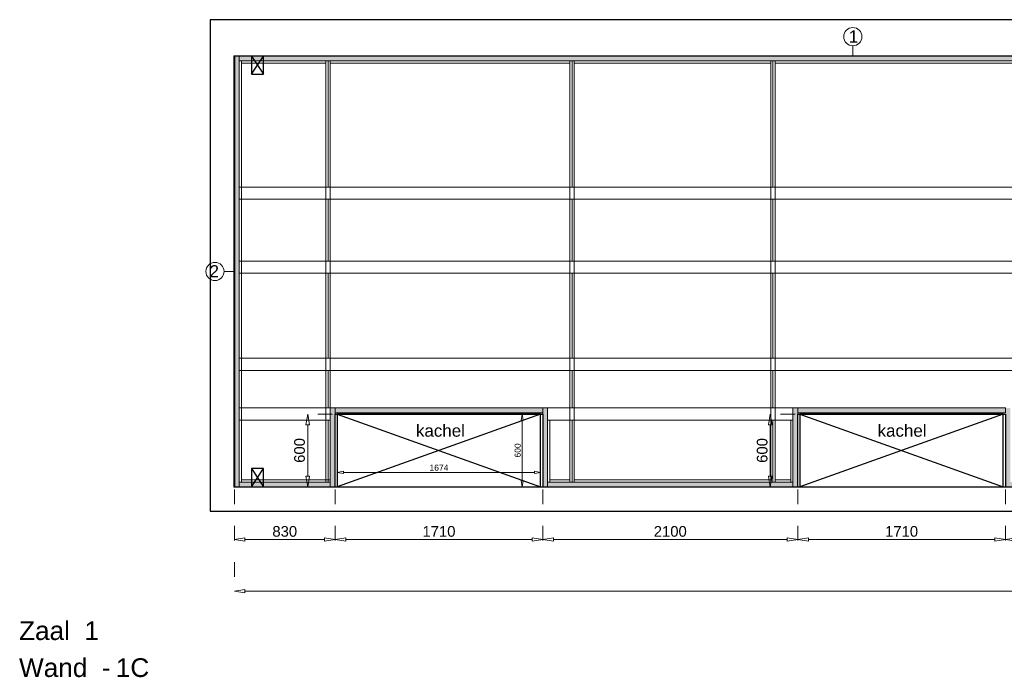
# Model space of a CAD drawing. Header units: millimetres. Extents: x 0 to 331873, y -101826 to 236919.
# Tile 36 of 57: x 184960 to 193069, y 51132 to 56552. Entities that reach past the tile are written whole.
import ezdxf

# ---------------------------------------------------------------- set-up
doc = ezdxf.new("R2010")
doc.units = ezdxf.units.MM
doc.header["$LTSCALE"] = 10
doc.linetypes.add('ACAD_ISO03W100', pattern=[30, 12, -18])
doc.linetypes.add('HIDDEN2', pattern=[0.1875, 0.125, -0.0625])
for name, color, linetype in [('$ symbolen', 8, 'Continuous'), ('40-h', 221, 'Continuous'), ('^ Bwkundig-bestaand', 250, 'Continuous'), ('DIM-DIM', 7, 'Continuous')]:
    doc.layers.add(name, color=color, linetype=linetype)
for name, color, linetype, lineweight in [('25-Staal-B', 150, 'Continuous', 25), ('40x120', 6, 'Continuous', 0), ('^ 0-Hout', 86, 'Continuous', 0), ('^ 0-Staal', 50, 'Continuous', 0), ('^ 0-Staal-txt', 7, 'Continuous', 0), ('s-horizontaal', 122, 'Continuous', 0)]:
    doc.layers.add(name, color=color, linetype=linetype, lineweight=lineweight)
doc.layers.add('omtrekwand', color=3, linetype='Continuous', plot=False)
doc.styles.add('Arial', font='arial.ttf')
doc.styles.get("Standard").update_dxf_attribs({"font": 'arial.ttf'})
doc.dimstyles.new('dim-08', dxfattribs={"dimscale": 20, "dimtxt": 2.5, "dimasz": 2.5, "dimexe": 1.25, "dimexo": 0.625, "dimtad": 1, "dimdec": 0, "dimtxsty": 'Arial', "dimblk": 'CLOSEDBLANK', "dimcen": 3, "dimclrd": 252, "dimclre": 252, "dimclrt": 7, "dimadec": 0, "dimazin": 0, "dimtfac": 1, "dimtdec": 0, "dimtmove": 0, "dimatfit": 3, "dimldrblk": 'CLOSEDBLANK', "dimfxl": 10, "dimfxlon": 1, "dimlwd": 0, "dimlwe": 0, "dimarcsym": 0})
doc.dimstyles.new('dim-11', dxfattribs={"dimscale": 35, "dimtxt": 2.5, "dimasz": 2.5, "dimexe": 1.25, "dimexo": 0.625, "dimtad": 1, "dimdec": 0, "dimtxsty": 'Arial', "dimblk": 'CLOSEDBLANK', "dimcen": 3, "dimclrd": 252, "dimclre": 252, "dimclrt": 7, "dimadec": 0, "dimazin": 0, "dimtfac": 1, "dimtdec": 0, "dimtmove": 0, "dimatfit": 3, "dimldrblk": 'CLOSEDBLANK', "dimfxl": 1, "dimlwd": 0, "dimlwe": 0, "dimarcsym": 0})

# ---------------------------------------------------------------- blocks, each defined once
blk = doc.blocks.new('_ClosedBlank')
at = {"color": 0, "linetype": 'ByBlock', "lineweight": -2}
for p, q in [((-1, 0.167), (0, 0)), ((-1, 0.167), (-1, -0.167)), ((0, 0), (-1, -0.167))]:
    blk.add_line(p, q, dxfattribs=at)
blk = doc.blocks.new('*D139')
at = {"layer": '^ Bwkundig-bestaand', "color": 252, "linetype": 'ACAD_ISO03W100', "lineweight": 0, "transparency": 16777216}
for p, q in [((187576.3, 52714), (187576.3, 52846.2)), ((189250.3, 52714), (189250.3, 52846.2))]:
    blk.add_line(p, q, dxfattribs=at)
at = {"layer": '^ Bwkundig-bestaand', "color": 252, "lineweight": 0, "transparency": 16777216}
blk.add_line((187626.3, 52821.2), (189200.3, 52821.2), dxfattribs=at)
at = {"layer": 'Defpoints', "color": 0, "transparency": 16777216}
for p in [(189250.3, 52821.2), (187576.3, 52701.5), (189250.3, 52701.5)]:
    blk.add_point(p, dxfattribs=at)
at = {"layer": '^ Bwkundig-bestaand', "color": 252, "lineweight": 0, "transparency": 16777216, "xscale": 50, "yscale": 50, "zscale": 50, "rotation": 180}
blk.add_blockref('_ClosedBlank', (187576.3, 52821.2), dxfattribs=at)
at = {"layer": '^ Bwkundig-bestaand', "color": 252, "lineweight": 0, "transparency": 16777216, "xscale": 50, "yscale": 50, "zscale": 50}
blk.add_blockref('_ClosedBlank', (189250.3, 52821.2), dxfattribs=at)
at = {"layer": '^ Bwkundig-bestaand', "color": 7, "transparency": 16777216, "insert": (188413.3, 52859.3), "char_height": 50, "attachment_point": 5, "style": 'Arial'}
blk.add_mtext('1674', dxfattribs=at)
blk = doc.blocks.new('*D140')
at = {"layer": '^ Bwkundig-bestaand', "color": 252, "linetype": 'ACAD_ISO03W100', "lineweight": 0, "transparency": 16777216}
for p, q in [((189237.8, 53301.5), (189074.6, 53301.5)), ((189299.6, 52701.5), (189074.6, 52701.5))]:
    blk.add_line(p, q, dxfattribs=at)
at = {"layer": '^ Bwkundig-bestaand', "color": 252, "lineweight": 0, "transparency": 16777216}
blk.add_line((189099.6, 53251.5), (189099.6, 52751.5), dxfattribs=at)
at = {"layer": 'Defpoints', "color": 0, "transparency": 16777216}
for p in [(189250.3, 53301.5), (189099.6, 52701.5), (189333.3, 52701.5)]:
    blk.add_point(p, dxfattribs=at)
at = {"layer": '^ Bwkundig-bestaand', "color": 252, "lineweight": 0, "transparency": 16777216, "xscale": 50, "yscale": 50, "zscale": 50}
for p, rotation in [((189099.6, 53301.5), 90), ((189099.6, 52701.5), 270)]:
    blk.add_blockref('_ClosedBlank', p, dxfattribs=dict(at, rotation=rotation))
at = {"layer": '^ Bwkundig-bestaand', "color": 7, "transparency": 16777216, "insert": (189061.6, 53001.5), "char_height": 50, "attachment_point": 5, "rotation": 90, "style": 'Arial'}
blk.add_mtext('600', dxfattribs=at)
blk = doc.blocks.new('kabeldoorvoer')
at = {"layer": '$ symbolen'}
blk.add_lwpolyline([(-150, 0), (0, 0), (0, 100), (-150, 100)], close=True, dxfattribs=at)
blk.add_lwpolyline([(-150, 100), (0, 0), (0, 100), (-150, 0)], dxfattribs=at)
blk = doc.blocks.new('staal_01')
at = {"layer": '^ 0-Staal'}
blk.add_lwpolyline([(0, 82.2), (0, 0)], dxfattribs=at)
blk.add_circle((0, 156.9), 74.7, dxfattribs=at)
at = {"layer": '^ 0-Staal', "insert": (-33.1, 208.7), "char_height": 100, "attachment_point": 1}
blk.add_mtext_dynamic_manual_height_columns('1', width=136.034, gutter_width=12.5, heights=[0], dxfattribs=at)
blk = doc.blocks.new('staal_02_links')
at = {"layer": '^ 0-Staal'}
blk.add_lwpolyline([(-82.2, 0), (0, 0)], dxfattribs=at)
blk.add_circle((-156.9, 0), 74.7, dxfattribs=at)
at = {"layer": '^ 0-Staal', "insert": (-123.7, 51.8), "char_height": 100, "attachment_point": 3}
blk.add_mtext_dynamic_manual_height_columns('2', width=136.034, gutter_width=12.5, heights=[0], dxfattribs=at)
blk = doc.blocks.new('*D1017')
at = {"layer": 'Defpoints', "color": 0, "transparency": 16777216}
for p in [(93134.1, -55121.5), (93964.1, -55121.5), (93964.1, -55555.7)]:
    blk.add_point(p, dxfattribs=at)
at = {"layer": 'DIM-DIM', "color": 252, "linetype": 'ACAD_ISO03W100', "lineweight": 0, "transparency": 16777216}
for p, q in [((93134.1, -55143.4), (93134.1, -55599.4)), ((93964.1, -55143.4), (93964.1, -55599.4))]:
    blk.add_line(p, q, dxfattribs=at)
at = {"layer": 'DIM-DIM', "color": 252, "lineweight": 0, "transparency": 16777216}
blk.add_line((93221.6, -55555.7), (93876.6, -55555.7), dxfattribs=at)
at = {"layer": 'DIM-DIM', "color": 252, "lineweight": 0, "transparency": 16777216, "xscale": 87.5, "yscale": 87.5, "zscale": 87.5, "rotation": 180}
blk.add_blockref('_ClosedBlank', (93134.1, -55555.7), dxfattribs=at)
at = {"layer": 'DIM-DIM', "color": 252, "lineweight": 0, "transparency": 16777216, "xscale": 87.5, "yscale": 87.5, "zscale": 87.5}
blk.add_blockref('_ClosedBlank', (93964.1, -55555.7), dxfattribs=at)
at = {"layer": 'DIM-DIM', "color": 7, "transparency": 16777216, "insert": (93549.1, -55489.1), "char_height": 87.5, "attachment_point": 5, "style": 'Arial'}
blk.add_mtext('830', dxfattribs=at)
blk = doc.blocks.new('*D1018')
at = {"layer": 'Defpoints', "color": 0, "transparency": 16777216}
for p in [(95674.1, -55121.5), (97774.1, -55121.5), (97774.1, -55555.7)]:
    blk.add_point(p, dxfattribs=at)
at = {"layer": 'DIM-DIM', "color": 252, "linetype": 'ACAD_ISO03W100', "lineweight": 0, "transparency": 16777216}
for p, q in [((95674.1, -55143.4), (95674.1, -55599.4)), ((97774.1, -55143.4), (97774.1, -55599.4))]:
    blk.add_line(p, q, dxfattribs=at)
at = {"layer": 'DIM-DIM', "color": 252, "lineweight": 0, "transparency": 16777216}
blk.add_line((95761.6, -55555.7), (97686.6, -55555.7), dxfattribs=at)
at = {"layer": 'DIM-DIM', "color": 252, "lineweight": 0, "transparency": 16777216, "xscale": 87.5, "yscale": 87.5, "zscale": 87.5, "rotation": 180}
blk.add_blockref('_ClosedBlank', (95674.1, -55555.7), dxfattribs=at)
at = {"layer": 'DIM-DIM', "color": 252, "lineweight": 0, "transparency": 16777216, "xscale": 87.5, "yscale": 87.5, "zscale": 87.5}
blk.add_blockref('_ClosedBlank', (97774.1, -55555.7), dxfattribs=at)
at = {"layer": 'DIM-DIM', "color": 7, "transparency": 16777216, "insert": (96724.1, -55489.1), "char_height": 87.5, "attachment_point": 5, "style": 'Arial'}
blk.add_mtext('2100', dxfattribs=at)
blk = doc.blocks.new('*D1019')
at = {"layer": 'Defpoints', "color": 0, "transparency": 16777216}
for p in [(93964.1, -55121.5), (95674.1, -55121.5), (95674.1, -55555.7)]:
    blk.add_point(p, dxfattribs=at)
at = {"layer": 'DIM-DIM', "color": 252, "linetype": 'ACAD_ISO03W100', "lineweight": 0, "transparency": 16777216}
for p, q in [((93964.1, -55143.4), (93964.1, -55599.4)), ((95674.1, -55143.4), (95674.1, -55599.4))]:
    blk.add_line(p, q, dxfattribs=at)
at = {"layer": 'DIM-DIM', "color": 252, "lineweight": 0, "transparency": 16777216}
blk.add_line((94051.6, -55555.7), (95586.6, -55555.7), dxfattribs=at)
at = {"layer": 'DIM-DIM', "color": 252, "lineweight": 0, "transparency": 16777216, "xscale": 87.5, "yscale": 87.5, "zscale": 87.5, "rotation": 180}
blk.add_blockref('_ClosedBlank', (93964.1, -55555.7), dxfattribs=at)
at = {"layer": 'DIM-DIM', "color": 252, "lineweight": 0, "transparency": 16777216, "xscale": 87.5, "yscale": 87.5, "zscale": 87.5}
blk.add_blockref('_ClosedBlank', (95674.1, -55555.7), dxfattribs=at)
at = {"layer": 'DIM-DIM', "color": 7, "transparency": 16777216, "insert": (94819.1, -55489.1), "char_height": 87.5, "attachment_point": 5, "style": 'Arial'}
blk.add_mtext('1710', dxfattribs=at)
blk = doc.blocks.new('*D1020')
at = {"layer": 'Defpoints', "color": 0, "transparency": 16777216}
for p in [(93134.1, -55121.5), (107754.1, -55121.5), (107754.1, -55981.2)]:
    blk.add_point(p, dxfattribs=at)
at = {"layer": 'DIM-DIM', "color": 252, "linetype": 'ACAD_ISO03W100', "lineweight": 0, "transparency": 16777216}
for p, q in [((93134.1, -55143.4), (93134.1, -56025)), ((107754.1, -55143.4), (107754.1, -56025))]:
    blk.add_line(p, q, dxfattribs=at)
at = {"layer": 'DIM-DIM', "color": 252, "lineweight": 0, "transparency": 16777216}
blk.add_line((93221.6, -55981.2), (107666.6, -55981.2), dxfattribs=at)
at = {"layer": 'DIM-DIM', "color": 252, "lineweight": 0, "transparency": 16777216, "xscale": 87.5, "yscale": 87.5, "zscale": 87.5, "rotation": 180}
blk.add_blockref('_ClosedBlank', (93134.1, -55981.2), dxfattribs=at)
at = {"layer": 'DIM-DIM', "color": 252, "lineweight": 0, "transparency": 16777216, "xscale": 87.5, "yscale": 87.5, "zscale": 87.5}
blk.add_blockref('_ClosedBlank', (107754.1, -55981.2), dxfattribs=at)
at = {"layer": 'DIM-DIM', "color": 7, "transparency": 16777216, "insert": (100444.1, -55914.7), "char_height": 87.5, "attachment_point": 5, "style": 'Arial'}
blk.add_mtext('14620', dxfattribs=at)
blk = doc.blocks.new('*D1021')
at = {"layer": '25-Staal-B', "color": 252, "linetype": 'ACAD_ISO03W100', "lineweight": 0, "transparency": 16777216}
for p, q in [((107776, -51571.5), (108264.8, -51571.5)), ((107776, -55121.5), (108264.8, -55121.5))]:
    blk.add_line(p, q, dxfattribs=at)
at = {"layer": '25-Staal-B', "color": 252, "lineweight": 0, "transparency": 16777216}
blk.add_line((108221.1, -55034), (108221.1, -51659), dxfattribs=at)
at = {"layer": 'Defpoints', "color": 0, "transparency": 16777216}
for p in [(107754.1, -51571.5), (108221.1, -51571.5), (107754.1, -55121.5)]:
    blk.add_point(p, dxfattribs=at)
at = {"layer": '25-Staal-B', "color": 252, "lineweight": 0, "transparency": 16777216, "xscale": 87.5, "yscale": 87.5, "zscale": 87.5}
for p, rotation in [((108221.1, -51571.5), 90), ((108221.1, -55121.5), 270)]:
    blk.add_blockref('_ClosedBlank', p, dxfattribs=dict(at, rotation=rotation))
at = {"layer": '25-Staal-B', "color": 7, "transparency": 16777216, "insert": (108154.5, -53346.5), "char_height": 87.5, "attachment_point": 5, "rotation": 90, "style": 'Arial'}
blk.add_mtext('3550', dxfattribs=at)
blk = doc.blocks.new('*D1022')
at = {"layer": 'Defpoints', "color": 0, "transparency": 16777216}
for p in [(97774.1, -55121.5), (99484.1, -55121.5), (99484.1, -55555.7)]:
    blk.add_point(p, dxfattribs=at)
at = {"layer": 'DIM-DIM', "color": 252, "linetype": 'ACAD_ISO03W100', "lineweight": 0, "transparency": 16777216}
for p, q in [((97774.1, -55143.4), (97774.1, -55599.4)), ((99484.1, -55143.4), (99484.1, -55599.4))]:
    blk.add_line(p, q, dxfattribs=at)
at = {"layer": 'DIM-DIM', "color": 252, "lineweight": 0, "transparency": 16777216}
blk.add_line((97861.6, -55555.7), (99396.6, -55555.7), dxfattribs=at)
at = {"layer": 'DIM-DIM', "color": 252, "lineweight": 0, "transparency": 16777216, "xscale": 87.5, "yscale": 87.5, "zscale": 87.5, "rotation": 180}
blk.add_blockref('_ClosedBlank', (97774.1, -55555.7), dxfattribs=at)
at = {"layer": 'DIM-DIM', "color": 252, "lineweight": 0, "transparency": 16777216, "xscale": 87.5, "yscale": 87.5, "zscale": 87.5}
blk.add_blockref('_ClosedBlank', (99484.1, -55555.7), dxfattribs=at)
at = {"layer": 'DIM-DIM', "color": 7, "transparency": 16777216, "insert": (98629.1, -55489.1), "char_height": 87.5, "attachment_point": 5, "style": 'Arial'}
blk.add_mtext('1710', dxfattribs=at)
blk = doc.blocks.new('*D1023')
at = {"layer": 'Defpoints', "color": 0, "transparency": 16777216}
for p in [(99484.1, -55121.5), (101594.1, -55121.5), (99484.1, -55555.7)]:
    blk.add_point(p, dxfattribs=at)
at = {"layer": 'DIM-DIM', "color": 252, "linetype": 'ACAD_ISO03W100', "lineweight": 0, "transparency": 16777216}
for p, q in [((99484.1, -55143.4), (99484.1, -55599.4)), ((101594.1, -55143.4), (101594.1, -55599.4))]:
    blk.add_line(p, q, dxfattribs=at)
at = {"layer": 'DIM-DIM', "color": 252, "lineweight": 0, "transparency": 16777216}
blk.add_line((101506.6, -55555.7), (99571.6, -55555.7), dxfattribs=at)
at = {"layer": 'DIM-DIM', "color": 252, "lineweight": 0, "transparency": 16777216, "xscale": 87.5, "yscale": 87.5, "zscale": 87.5, "rotation": 180}
blk.add_blockref('_ClosedBlank', (99484.1, -55555.7), dxfattribs=at)
at = {"layer": 'DIM-DIM', "color": 252, "lineweight": 0, "transparency": 16777216, "xscale": 87.5, "yscale": 87.5, "zscale": 87.5}
blk.add_blockref('_ClosedBlank', (101594.1, -55555.7), dxfattribs=at)
at = {"layer": 'DIM-DIM', "color": 7, "transparency": 16777216, "insert": (100539.1, -55489.1), "char_height": 87.5, "attachment_point": 5, "style": 'Arial'}
blk.add_mtext('2110', dxfattribs=at)
blk = doc.blocks.new('*D1024')
at = {"layer": 'Defpoints', "color": 0, "transparency": 16777216}
for p in [(101594.1, -55121.5), (103304.1, -55121.5), (101594.1, -55555.7)]:
    blk.add_point(p, dxfattribs=at)
at = {"layer": 'DIM-DIM', "color": 252, "linetype": 'ACAD_ISO03W100', "lineweight": 0, "transparency": 16777216}
for p, q in [((101594.1, -55143.4), (101594.1, -55599.4)), ((103304.1, -55143.4), (103304.1, -55599.4))]:
    blk.add_line(p, q, dxfattribs=at)
at = {"layer": 'DIM-DIM', "color": 252, "lineweight": 0, "transparency": 16777216}
blk.add_line((103216.6, -55555.7), (101681.6, -55555.7), dxfattribs=at)
at = {"layer": 'DIM-DIM', "color": 252, "lineweight": 0, "transparency": 16777216, "xscale": 87.5, "yscale": 87.5, "zscale": 87.5, "rotation": 180}
blk.add_blockref('_ClosedBlank', (101594.1, -55555.7), dxfattribs=at)
at = {"layer": 'DIM-DIM', "color": 252, "lineweight": 0, "transparency": 16777216, "xscale": 87.5, "yscale": 87.5, "zscale": 87.5}
blk.add_blockref('_ClosedBlank', (103304.1, -55555.7), dxfattribs=at)
at = {"layer": 'DIM-DIM', "color": 7, "transparency": 16777216, "insert": (102449.1, -55489.1), "char_height": 87.5, "attachment_point": 5, "style": 'Arial'}
blk.add_mtext('1710', dxfattribs=at)
blk = doc.blocks.new('*D1025')
at = {"layer": 'Defpoints', "color": 0, "transparency": 16777216}
for p in [(105404.1, -55121.5), (103304.1, -55143.4), (103304.1, -55555.7)]:
    blk.add_point(p, dxfattribs=at)
at = {"layer": 'DIM-DIM', "color": 252, "linetype": 'ACAD_ISO03W100', "lineweight": 0, "transparency": 16777216}
for p, q in [((103304.1, -55165.2), (103304.1, -55599.4)), ((105404.1, -55143.4), (105404.1, -55599.4))]:
    blk.add_line(p, q, dxfattribs=at)
at = {"layer": 'DIM-DIM', "color": 252, "lineweight": 0, "transparency": 16777216}
blk.add_line((105316.6, -55555.7), (103391.6, -55555.7), dxfattribs=at)
at = {"layer": 'DIM-DIM', "color": 252, "lineweight": 0, "transparency": 16777216, "xscale": 87.5, "yscale": 87.5, "zscale": 87.5, "rotation": 180}
blk.add_blockref('_ClosedBlank', (103304.1, -55555.7), dxfattribs=at)
at = {"layer": 'DIM-DIM', "color": 252, "lineweight": 0, "transparency": 16777216, "xscale": 87.5, "yscale": 87.5, "zscale": 87.5}
blk.add_blockref('_ClosedBlank', (105404.1, -55555.7), dxfattribs=at)
at = {"layer": 'DIM-DIM', "color": 7, "transparency": 16777216, "insert": (104354.1, -55489.1), "char_height": 87.5, "attachment_point": 5, "style": 'Arial'}
blk.add_mtext('2100', dxfattribs=at)
blk = doc.blocks.new('*D1026')
at = {"layer": 'Defpoints', "color": 0, "transparency": 16777216}
for p in [(107114.1, -55121.5), (107754.1, -55121.5), (107754.1, -55555.7)]:
    blk.add_point(p, dxfattribs=at)
at = {"layer": 'DIM-DIM', "color": 252, "linetype": 'ACAD_ISO03W100', "lineweight": 0, "transparency": 16777216}
for p, q in [((107114.1, -55143.4), (107114.1, -55599.4)), ((107754.1, -55143.4), (107754.1, -55599.4))]:
    blk.add_line(p, q, dxfattribs=at)
at = {"layer": 'DIM-DIM', "color": 252, "lineweight": 0, "transparency": 16777216}
blk.add_line((107201.6, -55555.7), (107666.6, -55555.7), dxfattribs=at)
at = {"layer": 'DIM-DIM', "color": 252, "lineweight": 0, "transparency": 16777216, "xscale": 87.5, "yscale": 87.5, "zscale": 87.5, "rotation": 180}
blk.add_blockref('_ClosedBlank', (107114.1, -55555.7), dxfattribs=at)
at = {"layer": 'DIM-DIM', "color": 252, "lineweight": 0, "transparency": 16777216, "xscale": 87.5, "yscale": 87.5, "zscale": 87.5}
blk.add_blockref('_ClosedBlank', (107754.1, -55555.7), dxfattribs=at)
at = {"layer": 'DIM-DIM', "color": 7, "transparency": 16777216, "insert": (107434.1, -55489.1), "char_height": 87.5, "attachment_point": 5, "style": 'Arial'}
blk.add_mtext('640', dxfattribs=at)
blk = doc.blocks.new('*D1027')
at = {"layer": 'Defpoints', "color": 0, "transparency": 16777216}
for p in [(105404.1, -55121.5), (107114.1, -55121.5), (107114.1, -55555.7)]:
    blk.add_point(p, dxfattribs=at)
at = {"layer": 'DIM-DIM', "color": 252, "linetype": 'ACAD_ISO03W100', "lineweight": 0, "transparency": 16777216}
for p, q in [((105404.1, -55143.4), (105404.1, -55599.4)), ((107114.1, -55143.4), (107114.1, -55599.4))]:
    blk.add_line(p, q, dxfattribs=at)
at = {"layer": 'DIM-DIM', "color": 252, "lineweight": 0, "transparency": 16777216}
blk.add_line((105491.6, -55555.7), (107026.6, -55555.7), dxfattribs=at)
at = {"layer": 'DIM-DIM', "color": 252, "lineweight": 0, "transparency": 16777216, "xscale": 87.5, "yscale": 87.5, "zscale": 87.5, "rotation": 180}
blk.add_blockref('_ClosedBlank', (105404.1, -55555.7), dxfattribs=at)
at = {"layer": 'DIM-DIM', "color": 252, "lineweight": 0, "transparency": 16777216, "xscale": 87.5, "yscale": 87.5, "zscale": 87.5}
blk.add_blockref('_ClosedBlank', (107114.1, -55555.7), dxfattribs=at)
at = {"layer": 'DIM-DIM', "color": 7, "transparency": 16777216, "insert": (106259.1, -55489.1), "char_height": 87.5, "attachment_point": 5, "style": 'Arial'}
blk.add_mtext('1710', dxfattribs=at)
blk = doc.blocks.new('*D1264')
at = {"layer": 'Defpoints', "color": 0, "transparency": 16777216}
for p in [(97774.1, -54521.5), (97547.9, -55121.5), (97774.1, -55121.5)]:
    blk.add_point(p, dxfattribs=at)
at = {"layer": 'DIM-DIM', "color": 252, "linetype": 'ACAD_ISO03W100', "lineweight": 0, "transparency": 16777216}
for p, q in [((97752.3, -54521.5), (97504.1, -54521.5)), ((97752.3, -55121.5), (97504.1, -55121.5))]:
    blk.add_line(p, q, dxfattribs=at)
at = {"layer": 'DIM-DIM', "color": 252, "lineweight": 0, "transparency": 16777216}
blk.add_line((97547.9, -54609), (97547.9, -55034), dxfattribs=at)
at = {"layer": 'DIM-DIM', "color": 252, "lineweight": 0, "transparency": 16777216, "xscale": 87.5, "yscale": 87.5, "zscale": 87.5}
for p, rotation in [((97547.9, -54521.5), 90), ((97547.9, -55121.5), 270)]:
    blk.add_blockref('_ClosedBlank', p, dxfattribs=dict(at, rotation=rotation))
at = {"layer": 'DIM-DIM', "color": 7, "transparency": 16777216, "insert": (97481.3, -54821.5), "char_height": 87.5, "attachment_point": 5, "rotation": 90, "style": 'Arial'}
blk.add_mtext('600', dxfattribs=at)
blk = doc.blocks.new('*D1124')
at = {"layer": 'Defpoints', "color": 0, "transparency": 16777216}
for p in [(101594.1, -54521.5), (101367.9, -55121.5), (101594.1, -55121.5)]:
    blk.add_point(p, dxfattribs=at)
at = {"layer": 'DIM-DIM', "color": 252, "linetype": 'ACAD_ISO03W100', "lineweight": 0, "transparency": 16777216}
for p, q in [((101572.3, -54521.5), (101324.1, -54521.5)), ((101572.3, -55121.5), (101324.1, -55121.5))]:
    blk.add_line(p, q, dxfattribs=at)
at = {"layer": 'DIM-DIM', "color": 252, "lineweight": 0, "transparency": 16777216}
blk.add_line((101367.9, -54609), (101367.9, -55034), dxfattribs=at)
at = {"layer": 'DIM-DIM', "color": 252, "lineweight": 0, "transparency": 16777216, "xscale": 87.5, "yscale": 87.5, "zscale": 87.5}
for p, rotation in [((101367.9, -54521.5), 90), ((101367.9, -55121.5), 270)]:
    blk.add_blockref('_ClosedBlank', p, dxfattribs=dict(at, rotation=rotation))
at = {"layer": 'DIM-DIM', "color": 7, "transparency": 16777216, "insert": (101301.3, -54821.5), "char_height": 87.5, "attachment_point": 5, "rotation": 90, "style": 'Arial'}
blk.add_mtext('600', dxfattribs=at)
blk = doc.blocks.new('*D1125')
at = {"layer": 'Defpoints', "color": 0, "transparency": 16777216}
for p in [(105404.1, -54521.5), (105177.9, -55121.5), (105404.1, -55121.5)]:
    blk.add_point(p, dxfattribs=at)
at = {"layer": 'DIM-DIM', "color": 252, "linetype": 'ACAD_ISO03W100', "lineweight": 0, "transparency": 16777216}
for p, q in [((105382.3, -54521.5), (105134.1, -54521.5)), ((105382.3, -55121.5), (105134.1, -55121.5))]:
    blk.add_line(p, q, dxfattribs=at)
at = {"layer": 'DIM-DIM', "color": 252, "lineweight": 0, "transparency": 16777216}
blk.add_line((105177.9, -54609), (105177.9, -55034), dxfattribs=at)
at = {"layer": 'DIM-DIM', "color": 252, "lineweight": 0, "transparency": 16777216, "xscale": 87.5, "yscale": 87.5, "zscale": 87.5}
for p, rotation in [((105177.9, -54521.5), 90), ((105177.9, -55121.5), 270)]:
    blk.add_blockref('_ClosedBlank', p, dxfattribs=dict(at, rotation=rotation))
at = {"layer": 'DIM-DIM', "color": 7, "transparency": 16777216, "insert": (105111.3, -54821.5), "char_height": 87.5, "attachment_point": 5, "rotation": 90, "style": 'Arial'}
blk.add_mtext('600', dxfattribs=at)
blk = doc.blocks.new('*D1126')
at = {"layer": 'Defpoints', "color": 0, "transparency": 16777216}
for p in [(93964.1, -54521.5), (93737.9, -55121.5), (93964.1, -55121.5)]:
    blk.add_point(p, dxfattribs=at)
at = {"layer": 'DIM-DIM', "color": 252, "linetype": 'ACAD_ISO03W100', "lineweight": 0, "transparency": 16777216}
for p, q in [((93942.3, -54521.5), (93694.1, -54521.5)), ((93942.3, -55121.5), (93694.1, -55121.5))]:
    blk.add_line(p, q, dxfattribs=at)
at = {"layer": 'DIM-DIM', "color": 252, "lineweight": 0, "transparency": 16777216}
blk.add_line((93737.9, -54609), (93737.9, -55034), dxfattribs=at)
at = {"layer": 'DIM-DIM', "color": 252, "lineweight": 0, "transparency": 16777216, "xscale": 87.5, "yscale": 87.5, "zscale": 87.5}
for p, rotation in [((93737.9, -54521.5), 90), ((93737.9, -55121.5), 270)]:
    blk.add_blockref('_ClosedBlank', p, dxfattribs=dict(at, rotation=rotation))
at = {"layer": 'DIM-DIM', "color": 7, "transparency": 16777216, "insert": (93671.3, -54821.5), "char_height": 87.5, "attachment_point": 5, "rotation": 90, "style": 'Arial'}
blk.add_mtext('600', dxfattribs=at)
blk = doc.blocks.new('1c')
at = {"layer": '25-Staal-B'}
blk.add_lwpolyline([(11291.6, 5366), (-3328.4, 5366), (-3328.4, 1816), (-2498.4, 1816), (-2498.4, 2416), (-788.4, 2416), (-788.4, 1816), (1311.6, 1816), (1311.6, 2416), (3021.6, 2416), (3021.6, 1816), (5131.6, 1816), (5131.6, 2416), (6841.6, 2416), (6841.6, 1816), (8941.6, 1816), (8941.6, 2416), (10651.6, 2416), (10651.6, 1816), (11291.6, 1816)], close=True, dxfattribs=at)
at = {"layer": '^ 0-Staal-txt', "lineweight": 0, "style": 'Arial'}
for s, p in [('Zaal  1', (-5101.7, 553.9)), ('Wand  - ', (-5101.7, 249.2)), ('1C', (-4304.6, 249.2))]:
    blk.add_text(s, height=154.21, dxfattribs=at).set_placement(p)
at = {"layer": '25-Staal-B'}
dim = blk.add_linear_dim(base=(11758.5, 5366), p1=(11291.6, 1816), p2=(11291.6, 5366), angle=90, dimstyle='dim-11', dxfattribs=at)
dim.commit()
dim.dimension.update_dxf_attribs({"geometry": '*D1021', "text_midpoint": (11691.9, 3591), "insert": (-96462.5, 56937.5)})
at = {"layer": 'DIM-DIM'}
for base, p1, p2, picture, middle in [((-2724.7, 1816), (-2498.4, 2416), (-2498.4, 1816), '*D1126', (-2791.2, 2116)), ((1085.3, 1816), (1311.6, 2416), (1311.6, 1816), '*D1264', (1018.8, 2116)), ((4905.3, 1816), (5131.6, 2416), (5131.6, 1816), '*D1124', (4838.8, 2116)), ((8715.3, 1816), (8941.6, 2416), (8941.6, 1816), '*D1125', (8648.8, 2116))]:
    dim = blk.add_linear_dim(base=base, p1=p1, p2=p2, angle=90, dimstyle='dim-11', dxfattribs=at)
    dim.commit()
    dim.dimension.update_dxf_attribs({"geometry": picture, "text_midpoint": middle, "insert": (-96462.5, 56937.5)})
for base, p1, p2, picture, middle in [((-2498.4, 1381.8), (-3328.4, 1816), (-2498.4, 1816), '*D1017', (-2913.4, 1448.4)), ((11291.6, 956.2), (-3328.4, 1816), (11291.6, 1816), '*D1020', (3981.6, 1022.8)), ((-788.4, 1381.8), (-2498.4, 1816), (-788.4, 1816), '*D1019', (-1643.4, 1448.3)), ((1311.6, 1381.8), (-788.4, 1816), (1311.6, 1816), '*D1018', (261.6, 1448.3)), ((3021.6, 1381.8), (1311.6, 1816), (3021.6, 1816), '*D1022', (2166.6, 1448.3)), ((3021.6, 1381.8), (5131.6, 1816), (3021.6, 1816), '*D1023', (4076.6, 1448.3)), ((5131.6, 1381.8), (6841.6, 1816), (5131.6, 1816), '*D1024', (5986.6, 1448.3)), ((6841.6, 1381.8), (8941.6, 1816), (6841.6, 1794.1), '*D1025', (7891.6, 1448.3)), ((10651.6, 1381.8), (8941.6, 1816), (10651.6, 1816), '*D1027', (9796.6, 1448.3)), ((11291.6, 1381.8), (10651.6, 1816), (11291.6, 1816), '*D1026', (10971.6, 1448.3))]:
    dim = blk.add_linear_dim(base=base, p1=p1, p2=p2, dimstyle='dim-11', dxfattribs=at)
    dim.commit()
    dim.dimension.update_dxf_attribs({"geometry": picture, "text_midpoint": middle, "insert": (-96462.5, 56937.5)})

msp = doc.modelspace()

# ---------------------------------------------------------------- hatches: boundary and pattern name
at = {"layer": '40-h'}
h = msp.add_hatch(dxfattribs=at)
h.set_pattern_fill('DOTS', color=256)
h.paths.add_polyline_path([(187558.29, 53351.52), (189268.29, 53351.52), (189268.29, 53311.52), (187558.29, 53311.52)])
h.paths.add_polyline_path([(187558.29, 52701.52), (187518.29, 52701.52), (187518.29, 53351.52), (187558.29, 53351.52)])
h.paths.add_polyline_path([(186768.29, 52741.52), (187518.29, 52741.52), (187518.29, 52701.52), (186768.29, 52701.52)])
h.paths.add_polyline_path([(186728.29, 52701.52), (186768.29, 52701.52), (186768.29, 56251.52), (186728.29, 56251.52)])
h.paths.add_polyline_path([(189268.29, 52701.52), (189308.29, 52701.52), (189308.29, 53351.52), (189268.29, 53351.52)])
h = msp.add_hatch(dxfattribs=at)
h.set_pattern_fill('DOTS', color=256)
h.paths.add_polyline_path([(196898.29, 52701.52), (196938.29, 52701.52), (196938.29, 53351.52), (196898.29, 53351.52)])
h.paths.add_polyline_path([(198958.29, 52701.52), (198958.29, 52741.52), (196938.29, 52741.52), (196938.29, 52701.52)])
h.paths.add_polyline_path([(198998.29, 53351.52), (200708.29, 53351.52), (200708.29, 53311.52), (198998.29, 53311.52)])
h.paths.add_polyline_path([(198998.29, 52701.52), (198958.29, 52701.52), (198958.29, 53351.52), (198998.29, 53351.52)])
h.paths.add_polyline_path([(200708.29, 52701.52), (200748.29, 52701.52), (200748.29, 53351.52), (200708.29, 53351.52)])
h.paths.add_polyline_path([(200748.29, 52741.52), (201311.29, 52741.52), (201311.29, 52701.52), (200748.29, 52701.52)])
h.paths.add_polyline_path([(201351.29, 52701.52), (201311.29, 52701.52), (201311.29, 56251.52), (201351.29, 56251.52)])
h.paths.add_polyline_path([(201311.29, 56211.52), (201311.29, 56251.52), (186768.29, 56251.52), (186768.29, 56211.52)])
h = msp.add_hatch(dxfattribs=at)
h.set_pattern_fill('DOTS', color=256)
h.set_pattern_definition([(0, (-94, 0), (0.79375, 1.5875), [0, -1.5875])])
h.paths.add_polyline_path([(195148.29, 52701.52), (195148.29, 52741.52), (193118.29, 52741.52), (193118.29, 52701.52)])
h.paths.add_polyline_path([(193078.29, 52701.52), (193118.29, 52701.52), (193118.29, 53351.52), (193078.29, 53351.52)])
h.paths.add_polyline_path([(191368.29, 53351.52), (193078.29, 53351.52), (193078.29, 53311.52), (191368.29, 53311.52)])
h.paths.add_polyline_path([(191368.29, 52701.52), (191328.29, 52701.52), (191328.29, 53351.52), (191368.29, 53351.52)])
h.paths.add_polyline_path([(191328.29, 52701.52), (191328.29, 52741.52), (189308.29, 52741.52), (189308.29, 52701.52)])
h.paths.add_polyline_path([(195188.29, 53351.52), (196898.29, 53351.52), (196898.29, 53311.52), (195188.29, 53311.52)])
h.paths.add_polyline_path([(195188.29, 52701.52), (195148.29, 52701.52), (195148.29, 53351.52), (195188.29, 53351.52)])

# ---------------------------------------------------------------- linework, layer by layer
at = {"layer": '$ symbolen'}
for points in [[(187576.29, 52701.52), (189250.29, 52701.52), (189250.29, 53301.52), (187576.29, 53301.52)], [(191386.29, 52701.52), (193060.29, 52701.52), (193060.29, 53301.52), (191386.29, 53301.52)]]:
    msp.add_lwpolyline(points, close=True, dxfattribs=at)
for points in [[(187576.29, 53301.52), (189250.29, 52701.52), (189250.29, 53301.52), (187576.29, 52701.52)], [(191386.29, 53301.52), (193060.29, 52701.52), (193060.29, 53301.52), (191386.29, 52701.52)]]:
    msp.add_lwpolyline(points, dxfattribs=at)
at = {"layer": '40x120'}
for points in [[(186728.29, 52701.52), (186768.29, 52701.52), (186768.29, 56251.52), (186728.29, 56251.52)], [(186728.29, 52701.52), (186768.29, 52701.52), (186768.29, 56251.52), (186728.29, 56251.52)], [(201311.29, 56211.52), (201311.29, 56251.52), (186768.29, 56251.52), (186768.29, 56211.52)], [(187558.29, 52701.52), (187518.29, 52701.52), (187518.29, 53351.52), (187558.29, 53351.52)], [(187558.29, 52701.52), (187518.29, 52701.52), (187518.29, 53351.52), (187558.29, 53351.52)], [(187558.29, 53351.52), (189268.29, 53351.52), (189268.29, 53311.52), (187558.29, 53311.52)], [(189268.29, 52701.52), (189308.29, 52701.52), (189308.29, 53351.52), (189268.29, 53351.52)], [(189268.29, 52701.52), (189308.29, 52701.52), (189308.29, 53351.52), (189268.29, 53351.52)], [(191368.29, 52701.52), (191328.29, 52701.52), (191328.29, 53351.52), (191368.29, 53351.52)], [(191368.29, 52701.52), (191328.29, 52701.52), (191328.29, 53351.52), (191368.29, 53351.52)], [(191368.29, 53351.52), (193078.29, 53351.52), (193078.29, 53311.52), (191368.29, 53311.52)], [(186768.29, 52741.52), (187518.29, 52741.52), (187518.29, 52701.52), (186768.29, 52701.52)], [(191328.29, 52701.52), (191328.29, 52741.52), (189308.29, 52741.52), (189308.29, 52701.52)]]:
    msp.add_lwpolyline(points, close=True, dxfattribs=at)
at = {"layer": '^ 0-Hout'}
for points in [[(186768.29, 55171.52), (186786.29, 55171.52), (186786.29, 56211.52), (186768.29, 56211.52)], [(186786.29, 56211.52), (187482.29, 56211.52), (187482.29, 56193.52), (186786.29, 56193.52)], [(187500.29, 55171.52), (187482.29, 55171.52), (187482.29, 56211.52), (187500.29, 56211.52)], [(187500.29, 55171.52), (187518.29, 55171.52), (187518.29, 56211.52), (187500.29, 56211.52)], [(189491.29, 56193.52), (189491.29, 56211.52), (187518.29, 56211.52), (187518.29, 56193.52)], [(189509.29, 55171.52), (189491.29, 55171.52), (189491.29, 56211.52), (189509.29, 56211.52)], [(189509.29, 55171.52), (189527.29, 55171.52), (189527.29, 56211.52), (189509.29, 56211.52)], [(189527.29, 56211.52), (191146.29, 56211.52), (191146.29, 56193.52), (189527.29, 56193.52)], [(191164.29, 55171.52), (191146.29, 55171.52), (191146.29, 56211.52), (191164.29, 56211.52)], [(191164.29, 55171.52), (191182.29, 55171.52), (191182.29, 56211.52), (191164.29, 56211.52)], [(193312.29, 56193.52), (193312.29, 56211.52), (191182.29, 56211.52), (191182.29, 56193.52)], [(186768.29, 54561.52), (186786.29, 54561.52), (186786.29, 55071.52), (186768.29, 55071.52)], [(187500.29, 54561.52), (187482.29, 54561.52), (187482.29, 55071.52), (187500.29, 55071.52)], [(187500.29, 54561.52), (187518.29, 54561.52), (187518.29, 55071.52), (187500.29, 55071.52)], [(189509.29, 54561.52), (189491.29, 54561.52), (189491.29, 55071.52), (189509.29, 55071.52)], [(189509.29, 54561.52), (189527.29, 54561.52), (189527.29, 55071.52), (189509.29, 55071.52)], [(191164.29, 54561.52), (191146.29, 54561.52), (191146.29, 55071.52), (191164.29, 55071.52)], [(191164.29, 54561.52), (191182.29, 54561.52), (191182.29, 55071.52), (191164.29, 55071.52)], [(186768.29, 53761.52), (186786.29, 53761.52), (186786.29, 54461.52), (186768.29, 54461.52)], [(187500.29, 53761.52), (187482.29, 53761.52), (187482.29, 54461.52), (187500.29, 54461.52)], [(187500.29, 53761.52), (187518.29, 53761.52), (187518.29, 54461.52), (187500.29, 54461.52)], [(189509.29, 53761.52), (189491.29, 53761.52), (189491.29, 54461.52), (189509.29, 54461.52)], [(189509.29, 53761.52), (189527.29, 53761.52), (189527.29, 54461.52), (189509.29, 54461.52)], [(191164.29, 53761.52), (191146.29, 53761.52), (191146.29, 54461.52), (191164.29, 54461.52)], [(191164.29, 53761.52), (191182.29, 53761.52), (191182.29, 54461.52), (191164.29, 54461.52)], [(186768.29, 53351.52), (186786.29, 53351.52), (186786.29, 53661.52), (186768.29, 53661.52)], [(187500.29, 53351.52), (187482.29, 53351.52), (187482.29, 53661.52), (187500.29, 53661.52)], [(187500.29, 53351.52), (187518.29, 53351.52), (187518.29, 53661.52), (187500.29, 53661.52)], [(189509.29, 53351.52), (189491.29, 53351.52), (189491.29, 53661.52), (189509.29, 53661.52)], [(189509.29, 53351.52), (189527.29, 53351.52), (189527.29, 53661.52), (189509.29, 53661.52)], [(191164.29, 53351.52), (191146.29, 53351.52), (191146.29, 53661.52), (191164.29, 53661.52)], [(191164.29, 53351.52), (191182.29, 53351.52), (191182.29, 53661.52), (191164.29, 53661.52)], [(186768.29, 53251.52), (186786.29, 53251.52), (186786.29, 52741.52), (186768.29, 52741.52)], [(187500.29, 53251.52), (187482.29, 53251.52), (187482.29, 52741.52), (187500.29, 52741.52)], [(187500.29, 53251.52), (187518.29, 53251.52), (187518.29, 52741.52), (187500.29, 52741.52)], [(189308.29, 53251.52), (189326.29, 53251.52), (189326.29, 52741.52), (189308.29, 52741.52)], [(189509.29, 53251.52), (189491.29, 53251.52), (189491.29, 52741.52), (189509.29, 52741.52)], [(189509.29, 53251.52), (189527.29, 53251.52), (189527.29, 52741.52), (189509.29, 52741.52)], [(191164.29, 53251.52), (191146.29, 53251.52), (191146.29, 52741.52), (191164.29, 52741.52)], [(191164.29, 53251.52), (191182.29, 53251.52), (191182.29, 52741.52), (191164.29, 52741.52)], [(191328.29, 53251.52), (191310.29, 53251.52), (191310.29, 52741.52), (191328.29, 52741.52)], [(186786.29, 52759.52), (187482.29, 52759.52), (187482.29, 52741.52), (186786.29, 52741.52)], [(187518.29, 52759.52), (187482.29, 52759.52), (187482.29, 52741.52), (187518.29, 52741.52)], [(189491.29, 52759.52), (189326.29, 52759.52), (189326.29, 52741.52), (189491.29, 52741.52)], [(189527.29, 52759.52), (191146.29, 52759.52), (191146.29, 52741.52), (189527.29, 52741.52)], [(191182.29, 52759.52), (191310.29, 52759.52), (191310.29, 52741.52), (191182.29, 52741.52)]]:
    msp.add_lwpolyline(points, close=True, dxfattribs=at)
at = {"layer": '^ 0-Hout', "linetype": 'HIDDEN2'}
for points in [[(186786.29, 55171.52), (186786.29, 55071.52)], [(187482.29, 55171.52), (187482.29, 55071.52)], [(187518.29, 55171.52), (187518.29, 55071.52)], [(189491.29, 55171.52), (189491.29, 55071.52)], [(189527.29, 55171.52), (189527.29, 55071.52)], [(191146.29, 55171.52), (191146.29, 55071.52)], [(191182.29, 55171.52), (191182.29, 55071.52)], [(186786.29, 54561.52), (186786.29, 54461.52)], [(187482.29, 54561.52), (187482.29, 54461.52)], [(187518.29, 54561.52), (187518.29, 54461.52)], [(189491.29, 54561.52), (189491.29, 54461.52)], [(189527.29, 54561.52), (189527.29, 54461.52)], [(191146.29, 54561.52), (191146.29, 54461.52)], [(191182.29, 54561.52), (191182.29, 54461.52)], [(186786.29, 53761.52), (186786.29, 53661.52)], [(186786.29, 53761.52), (186786.29, 53661.52)], [(187482.29, 53761.52), (187482.29, 53661.52)], [(187518.29, 53761.52), (187518.29, 53661.52)], [(189491.29, 53761.52), (189491.29, 53661.52)], [(189527.29, 53761.52), (189527.29, 53661.52)], [(191146.29, 53761.52), (191146.29, 53661.52)], [(191182.29, 53761.52), (191182.29, 53661.52)], [(186786.29, 53351.52), (186786.29, 53251.52)], [(187482.29, 53351.52), (187482.29, 53251.52)], [(187518.29, 53351.52), (187518.29, 53251.52)], [(189491.29, 53351.52), (189491.29, 53251.52)], [(189527.29, 53351.52), (189527.29, 53251.52)], [(191146.29, 53351.52), (191146.29, 53251.52)], [(191182.29, 53351.52), (191182.29, 53251.52)]]:
    msp.add_lwpolyline(points, dxfattribs=at)
at = {"layer": '^ 0-Staal'}
for points in [[(186725.29, 52698.52), (186728.29, 52698.52), (186728.29, 56254.52), (186725.29, 56254.52)], [(186728.29, 56254.52), (201351.29, 56254.52), (201351.29, 56251.52), (186728.29, 56251.52)], [(187558.29, 52701.52), (186728.29, 52701.52), (186728.29, 52698.52), (187558.29, 52698.52)], [(191368.29, 52701.52), (189268.29, 52701.52), (189268.29, 52698.52), (191368.29, 52698.52)]]:
    msp.add_lwpolyline(points, close=True, dxfattribs=at)
at = {"layer": '^ Bwkundig-bestaand', "color": 253}
msp.add_lwpolyline([(186528.29, 52501.52), (201551.43, 52501.52), (201551.43, 56551.52), (186528.29, 56551.52)], close=True, dxfattribs=at)
at = {"layer": 'omtrekwand'}
msp.add_lwpolyline([(186728.29, 52701.52), (201351.29, 52701.52), (201351.29, 56251.52), (186728.29, 56251.52)], close=True, dxfattribs=at)
at = {"layer": 's-horizontaal'}
for points in [[(186768.29, 55171.52), (201311.29, 55171.52), (201311.29, 55071.52), (186768.29, 55071.52)], [(186768.29, 54561.52), (201311.29, 54561.52), (201311.29, 54461.52), (186768.29, 54461.52)], [(186768.29, 53761.52), (201311.29, 53761.52), (201311.29, 53661.52), (186768.29, 53661.52)], [(186768.29, 53351.52), (187518.29, 53351.52), (187518.29, 53251.52), (186768.29, 53251.52)], [(189308.29, 53351.52), (191328.29, 53351.52), (191328.29, 53251.52), (189308.29, 53251.52)]]:
    msp.add_lwpolyline(points, close=True, dxfattribs=at)

# ---------------------------------------------------------------- block references
at = {"layer": '$ symbolen'}
for p, rotation in [((186968.29, 56251.52), 90), ((186968.29, 52851.52), 90.00000000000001)]:
    msp.add_blockref('kabeldoorvoer', p, dxfattribs=dict(at, rotation=rotation))
at = {"layer": '^ 0-Staal'}
for name, p in [('staal_01', (191821.86, 56254.52)), ('staal_02_links', (186725.29, 54476.52))]:
    msp.add_blockref(name, p, dxfattribs=at)
at = {"layer": 'DIM-DIM'}
msp.add_blockref('1c', (190056.7, 50885.53), dxfattribs=at)

# ---------------------------------------------------------------- texts
at = {"layer": '$ symbolen', "char_height": 100, "attachment_point": 1}
for insert in [(188223.65, 53214.81), (192025.48, 53214.81)]:
    msp.add_mtext_dynamic_manual_height_columns('kachel', width=924.793, gutter_width=12.5, heights=[0], dxfattribs=dict(at, insert=insert))

# ---------------------------------------------------------------- dimensions: what is measured, and where the dimension line sits
at = {"layer": '^ Bwkundig-bestaand'}
dim = msp.add_linear_dim(base=(189099.62, 52701.52), p1=(189250.29, 53301.52), p2=(189333.29, 52701.52), angle=90, dimstyle='dim-08', dxfattribs=at)
dim.commit()
dim.dimension.update_dxf_attribs({"geometry": '*D140', "text_midpoint": (189061.59, 53001.52)})
dim = msp.add_linear_dim(base=(189250.29, 52821.23), p1=(187576.29, 52701.52), p2=(189250.29, 52701.52), dimstyle='dim-08', dxfattribs=at)
dim.commit()
dim.dimension.update_dxf_attribs({"geometry": '*D139', "text_midpoint": (188413.29, 52859.26)})

doc.saveas('drawing.dxf')
